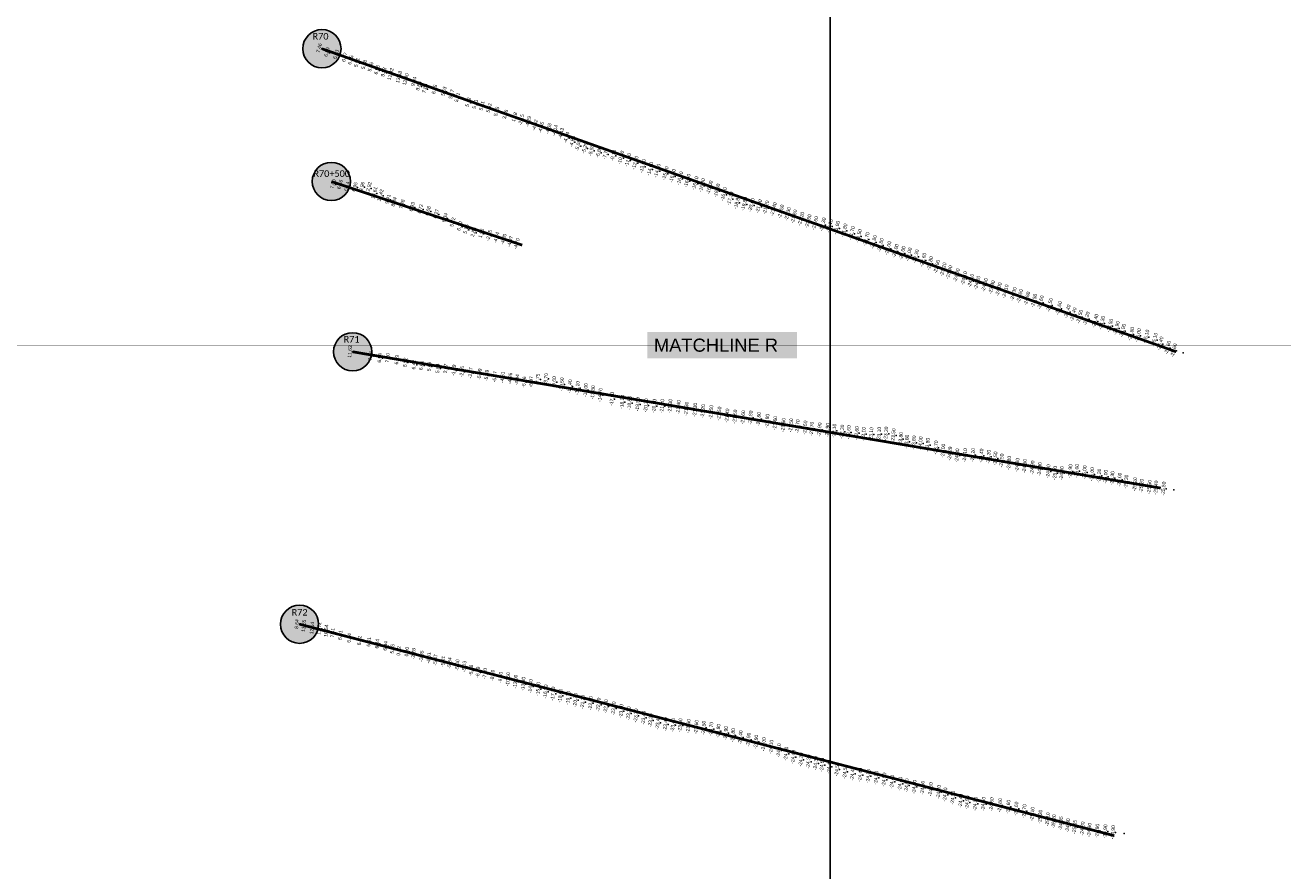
# Model space of a CAD drawing. Header units: feet. Extents: x 850675 to 1077306, y 463961 to 606658.
# Tile 27 of 77: x 941069 to 945675, y 522801 to 525896. Entities that reach past the tile are written whole.
import ezdxf
from ezdxf.enums import TextEntityAlignment as Align

# ---------------------------------------------------------------- set-up
doc = ezdxf.new("R2010")
doc.units = ezdxf.units.FT
doc.header["$MEASUREMENT"] = 0
doc.header["$XCLIPFRAME"] = 0
doc.header["$PDSIZE"] = 100
doc.linetypes.add('DASHED', pattern=[0.75, 0.5, -0.25])
for name, color, linetype in [('Circle', 253, 'Continuous'), ('ELEV8', 7, 'Continuous'), ('MATCHLINE', 7, 'DASHED'), ('Plan', 150, 'Continuous'), ('POINTS8', 7, 'Continuous'), ('Text', 255, 'Continuous')]:
    doc.layers.add(name, color=color, linetype=linetype)
doc.layers.add('MrSID', color=251, linetype='Continuous', transparency=0.2)
doc.styles.add('Legend', font='calibri.ttf')
doc.styles.add('MM-STANDARD', font='txt', dxfattribs={"height": 1})
doc.styles.get("Standard").update_dxf_attribs({"font": 'simplex.shx'})
picture_1 = doc.add_image_def('image4.sid', size_in_pixel=(6320, 6970))
picture_2 = doc.add_image_def('image6.sid', size_in_pixel=(6316, 6967))
picture_3 = doc.add_image_def('image11.jpg', size_in_pixel=(1570, 944))

# ---------------------------------------------------------------- blocks, each defined once
blk = doc.blocks.new('circle-block')
at = {"layer": 'Circle'}
h = blk.add_hatch(color=256, dxfattribs=at)
h.dxf.hatch_style = 1
edge = h.paths.add_edge_path()
edge.add_arc((945749.99, 597641.21), 70, 0, 360)
blk.add_circle((945749.99, 597641.21), 70, dxfattribs=at)

msp = doc.modelspace()

# ---------------------------------------------------------------- linework, layer by layer
at = {"layer": 'MATCHLINE', "color": 1, "const_width": 1, "flags": 128}
msp.add_lwpolyline([(963828.314, 524725.3445), (899094.3378, 524725.3445)], dxfattribs=at)
at = {"layer": 'Plan', "const_width": 10}
for points in [[(942156.01, 525810.09), (945284.1103, 524701.0331)], [(942190.55, 525324.22), (942889.45, 525091.26)], [(942268.69, 524700.85), (945227.9279, 524201.9944)], [(942074.14, 523703.79), (945057.8391, 522929.6845)]]:
    msp.add_lwpolyline(points, dxfattribs=at)
at = {"layer": 'POINTS8', "color": 250, "linetype": 'Continuous', "lineweight": 0, "transparency": 33554687}
for p in [(942156.01, 525810.09, 7.46), (942184.094, 525795.343, 6.891), (942217.439, 525786.911, 6.429), (942248.992, 525776.639, 6.067), (942270.857, 525766.5, 6.047), (942294.11, 525757.235, 5.908), (942320.766, 525749.708, 5.676), (942344.132, 525741.276, 5.759), (942367.231, 525730.48, 6.525), (942391.989, 525722.025, 8.832), (942416.989, 525714.887, 11.915), (942447.935, 525704.166, 13.578), (942472.691, 525696.022, 12.397), (942502.172, 525687.79, 9.038), (942520.158, 525671.832, 8.64), (942542.951, 525662.569, 7.883), (942578.181, 525658.951, 6.748), (942612.246, 525651.994, 5.634), (942640.208, 525641.086, 5.166), (942661.832, 525629.673, 5.113), (942701.521, 525612.038, 5.116), (942727.568, 525604.827, 5.114), (942751.249, 525598.823, 5.214), (942777.875, 525591.207, 5.523), (942805.434, 525577.965, 5.052), (942837.583, 525567.197, 3.564), (942870.967, 525557.57, 1.175), (942895.519, 525547.639, -2.147), (942921.536, 525541.034, -4.286), (942945.625, 525528.427, -4.618), (942968.405, 525520.023, -4.546), (942995.637, 525515.279, -4.581), (943019.177, 525508.761, -4.14), (943041.554, 525497.354, -4.433), (943061.222, 525483.213, -4.6398), (943082.5535, 525468.279, -4.8618), (943103.8032, 525453.3522, -5.0833), (943128.2963, 525444.5506, -5.293), (943152.42, 525435.8, -5.5), (943179.14, 525429.03, -6.8), (943203.89, 525422.9, -7.7), (943232.53, 525417.62, -9.1), (943260.11, 525409.44, -10.6), (943286.43, 525400.6, -11.6), (943312.77, 525390.61, -12.6), (943340.37, 525378.13, -13.6), (943367.17, 525368.46, -14.6), (943393.56, 525361.51, -14.7), (943423.29, 525351.99, -15.6), (942206.54, 525312.65, 7), (942231.68, 525310.787, 6.162), (942257.451, 525304.049, 6.14), (942286.187, 525301.895, 6.95), (942312.155, 525303.376, 9.964), (942336.875, 525298.528, 12.918), (943449.39, 525342.59, -16.1), (943476.86, 525333.5, -16.4), (943503.65, 525324.92, -16.3), (943532.51, 525315.73, -16.1), (943557.53, 525308.22, -16), (943584.94, 525299.91, -16), (942357.624, 525280.203, 13.61), (942380.147, 525271.131, 12.416), (942406.939, 525257.128, 9.409), (943611.9, 525288.82, -16.5), (943637.01, 525275.75, -16.6), (943660.62, 525259.59, -17.3), (942429.477, 525247.475, 8.344), (942458.939, 525238.8, 7.483), (942496.063, 525229.228, 6.927), (942526.498, 525221.574, 6.715), (942554.334, 525214.069, 6.683), (943685.56, 525246.32, -18.9), (943712.33, 525239.95, -19.8), (943738.37, 525236.05, -20.6), (943765.3, 525231.35, -21), (943791.29, 525226.99, -21.2), (943819.14, 525220.62, -21.4), (943846.52, 525212.07, -21.5), (942584.066, 525203.481, 6.268), (942616.321, 525189.199, 6.336), (942644.652, 525172.928, 5.718), (942670.227, 525158.523, 6.098), (943871.25, 525203.06, -21.3), (943894.06, 525194.15, -21.6), (943920.3, 525185.44, -22.2), (943946.37, 525176.68, -22.5), (943971.39, 525169.68, -22.6), (943999.64, 525164.71, -22.3), (944024.83, 525159.18, -22.1), (942693.802, 525147.784, 5.162), (942720.742, 525136.592, 2.828), (942749.311, 525132.369, 1.964), (942777.605, 525124.667, -2.451), (942804.452, 525116.824, -4.243), (944050.87, 525152.59, -21.9), (944078.23, 525142.98, -21.8), (944105.74, 525132.85, -21.7), (944131.29, 525122.75, -21.5), (942831.145, 525110.304, -4.195), (942854.794, 525102.117, -4.066), (942879.093, 525094.03, -4.702), (944158.92, 525111.34, -21.7), (944185.9, 525100.29, -21.8), (944211, 525089.39, -21.8), (944238.89, 525078.19, -22), (944265.56, 525068.1, -22), (944290.87, 525060.33, -22), (944314.5, 525054.75, -22), (944340.13, 525047.9, -22.3), (944367.29, 525035.52, -22.6), (944392.28, 525022.87, -22.8), (944417.05, 525010.08, -22.9), (944440.7, 525000.35, -23.2), (944462.34, 524989.94, -23.4), (944489.6, 524978.54, -24), (944516.54, 524968.16, -24.1), (944541.57, 524958.93, -24.1), (944565.12, 524951.55, -24.2), (944592.36, 524943.08, -24), (944618.54, 524934.81, -23.8), (944643.66, 524927.34, -24), (944668.04, 524919.8, -24.1), (944697.78, 524910.25, -24.3), (944721, 524902.6, -24.6), (944746.95, 524893.64, -24.6), (944772.93, 524885.89, -24.5), (944797.38, 524879.51, -24.6), (944830.37, 524869.69, -24.5), (944863.82, 524858.39, -24.6), (944895.49, 524846.22, -24.4), (944917.12, 524835.55, -24.4), (944940.09, 524827.17, -24.5), (944965.25, 524820.35, -24.2), (944997.36, 524811.87, -24.4), (945021.61, 524804.94, -24.3), (945051.01, 524794.29, -24.5), (945075.03, 524785.65, -24.9), (945097.48, 524775.98, -24.9), (945128.56, 524764.49, -24.8), (945154.08, 524759.14, -25), (945183.62, 524754.44, -25.1), (942268.69, 524700.85, 11.63), (945214.37, 524743.02, -25.1), (945235.51, 524729.21, -25.4), (945262.61, 524713.73, -25.6), (945284.9, 524703.91, -25.6), (942344.324, 524685.083, 7.541), (942377.854, 524677.875, 6.937), (942406.937, 524678.018, 7.2), (942440.191, 524671.028, 6.791), (942471.218, 524661.562, 6.524), (942503.26, 524652.701, 6.422), (945309.88, 524697.4, -25.9), (942530.231, 524650.289, 6.007), (942558.907, 524646.462, 5.686), (942590.503, 524639.578, 5.643), (942619.229, 524638.91, 2.069), (942648.857, 524632.811, -1.688), (942678.546, 524627.916, -2.959), (942709.852, 524622.819, -3.971), (942743.521, 524618.408, -5.086), (942769.13, 524613.63, -5.687), (942799.027, 524608.943, -6.165), (942827.288, 524607.211, -4.506), (942855.231, 524603.046, -4.263), (942880.421, 524597.595, -4.936), (942906.2211, 524589.1597, -6.1563), (942932.0757, 524590.248, -6.9661), (942956.326, 524599.6875, -7.75), (942986.3, 524601.43, -8.7), (943015.74, 524589.99, -9.6), (943043.94, 524580.82, -10.5), (943073.83, 524573.47, -11.4), (943101.27, 524567.89, -12.1), (943131.43, 524560.09, -13), (943158.19, 524551.71, -13.8), (943185.18, 524542.04, -14.7), (943227.71, 524527.84, -17.6), (943265.41, 524516.99, -18.2), (943292.04, 524512.51, -18.8), (943321.98, 524508.15, -19.5), (943352.4, 524503.97, -20.2), (943382.62, 524502.18, -20.9), (943411.5, 524501.39, -21.2), (943440.91, 524501.52, -21.3), (943471.31, 524497.62, -21.4), (943500.32, 524491.87, -21.3), (943531.98, 524487.99, -21.3), (943560.85, 524483.12, -21.2), (943590.94, 524479.14, -21.5), (943620.67, 524474.13, -21.5), (943649.58, 524466.88, -21.4), (943678.55, 524463.08, -21.6), (943707.88, 524460.31, -21.6), (943735.24, 524459.54, -21.8), (943765.47, 524454.01, -21.8), (943796.4, 524447.41, -21.8), (943825, 524439.47, -21.6), (943855.4, 524432.26, -21.6), (943883.4, 524430.89, -21.5), (943907.39, 524427.43, -21.7), (943935.38, 524422.96, -21.5), (943959.23, 524418.59, -21.7), (943987.56, 524415.83, -21.9), (944017.15, 524413.57, -21.9), (944041.7, 524411.35, -22.1), (944070.38, 524407.99, -22.3), (944094.66, 524405.68, -22.6), (944123.79, 524402.48, -22.6), (944148.83, 524398.94, -23.1), (944177.14, 524398.3, -23.1), (944205.69, 524399.63, -23.1), (944231.45, 524400.83, -23.3), (944258.29, 524394.41, -23.5), (944285.09, 524380.89, -23.8), (944307.42, 524371.15, -23.8), (944333.35, 524368.16, -23.8), (944357.59, 524364.86, -24), (944383.71, 524359.63, -23.8), (944414.38, 524349.91, -23.7), (944440.33, 524338.03, -24), (944465.4059, 524327.7792, -24.2946), (944491.65, 524320.81, -24.3), (944520.11, 524321.58, -24.1), (944549.59, 524322.46, -24.2), (944580.23, 524320.4, -24.4), (944606.99, 524315.86, -24.2), (944631.43, 524309.72, -24.5), (944654.67, 524302.19, -24.5), (944681.66, 524293.54, -24.8), (944712, 524286.07, -24.8), (944738.97, 524282.21, -24.6), (944767.44, 524276.55, -24.9), (944793.82, 524270.83, -24.8), (944825.35, 524262.83, -24.9), (944850.22, 524256.92, -25), (944874.5, 524256.29, -24.9), (944905.9, 524263.28, -24.9), (944930.09, 524263.94, -25), (944958.28, 524258.7, -25), (944985.71, 524252.23, -25), (945011.5, 524246.71, -25.2), (945035.4, 524242.63, -25), (945059.87, 524237.85, -25.3), (945086.43, 524232.24, -25), (945110.75, 524224.95, -25.3), (945142.98, 524215.16, -25.2), (945166.58, 524209.87, -25.2), (945195.71, 524205.39, -25.5), (945220.19, 524203.3, -25.4), (945247.69, 524199.67, -25.5), (945275.29, 524195.94, -25), (942074.14, 523703.79, 8.64), (942099.586, 523697.392, 11.545), (942129.656, 523689.209, 12.136), (942155.68, 523687.478, 11.723), (942181.668, 523679.191, 10.543), (942205.627, 523672.037, 7.408), (942233.429, 523662.753, 6.606), (942265.677, 523652.839, 6.444), (942303.507, 523643.425, 6.216), (942338.016, 523638.503, 6.506), (942368.375, 523631.412, 6.34), (942398.504, 523623.85, 6.836), (942424.023, 523612.875, 5.649), (942447.56, 523605.342, 0.819), (942477.116, 523602.603, 0.003), (942500.998, 523594.964, -2.279), (942530.638, 523586.21, -3.348), (942557.282, 523579.478, -4.514), (942581.337, 523572.522, -5.067), (942609.516, 523566.867, -5.207), (942633.7032, 523561.551, -5.34), (942661.662, 523554.0044, -5), (942687.0295, 523548.0944, -5.027), (942712.1111, 523534.3208, -5.7767), (942737.1514, 523527.3818, -6.4858), (942762.7764, 523522.5516, -7.2), (942790.9752, 523516.073, -8.1), (942820.2083, 523508.3029, -9.4), (942847.1041, 523501.5056, -10.6), (942874.8358, 523492.8048, -12), (942903.1568, 523484.9746, -13.3), (942929.5887, 523476.2566, -14.4), (942957.8128, 523465.8213, -15.6), (942984.6, 523456.78, -16.8), (943012.05, 523449.23, -17.7), (943038.51, 523441.68, -18.6), (943067.49, 523433.18, -19.7), (943093.82, 523425.41, -20.3), (943120.83, 523419.01, -21.2), (943149.86, 523414.35, -22), (943178.29, 523408.82, -22.6), (943205.6, 523402.36, -22.8), (943233.74, 523394.76, -23), (943261.78, 523385.66, -23.1), (943288.52, 523376.68, -23.2), (943315.69, 523368.98, -23.3), (943343.8, 523360.62, -23.4), (943369.11, 523351.35, -23.2), (943396, 523342.83, -23.4), (943424.04, 523336.91, -23.4), (943451.09, 523334.04, -23.4), (943477.84, 523333.05, -23.6), (943507.57, 523330.33, -23.6), (943536.69, 523326.96, -23.6), (943563.63, 523324.21, -23.5), (943591.01, 523320.12, -23.7), (943617.23, 523312.98, -23.8), (943644.8, 523304.68, -23.9), (943671.07, 523297.12, -23.8), (943698.35, 523289.03, -23.4), (943727.61, 523280.71, -23.9), (943755.39, 523272.96, -23.9), (943783.39, 523264.01, -24), (943810.91, 523254.4, -24.1), (943838.47, 523241.5, -24.1), (943865.56, 523229.31, -24.3), (943891.54, 523217.56, -24.4), (943919.89, 523207.71, -24.3), (943947.3, 523200.58, -24.3), (943974.02, 523194.53, -24.3), (943997.25, 523188.49, -24.5), (944023.34, 523181.25, -24.4), (944051.78, 523172.01, -24.5), (944081.26, 523163.26, -24.5), (944108.67, 523156.44, -24.4), (944136.93, 523151.79, -24.4), (944166.34, 523147.35, -24.5), (944195.51, 523141.38, -24.5), (944224.59, 523134.61, -24.5), (944253.55, 523126.72, -24.4), (944283.08, 523119.2, -24.4), (944306.61, 523113.14, -24.5), (944335.02, 523108.09, -24.3), (944365.27, 523104.56, -24.5), (944394.91, 523099.11, -24.5), (944423.94, 523089.35, -24.3), (944447.79, 523079.87, -24.6), (944476.17, 523068.27, -24.5), (944505.09, 523056.95, -24.4), (944528.72, 523050.7, -24.5), (944558.53, 523046.41, -24.5), (944588.04, 523045.64, -24.5), (944617.9, 523044.05, -24.6), (944648.64, 523040.34, -24.8), (944678.98, 523034.9, -24.6), (944708.05, 523028.24, -24.6), (944737.56, 523018.99, -24.7), (944767.06, 523008.64, -25.1), (944796.07, 522998.56, -25.2), (944823.16, 522988.95, -25.1), (944846, 522981.55, -25.2), (944871.6074, 522974.2359, -24.9485), (944897.19, 522966.82, -24.8), (944922.2935, 522961.252, -25.0513), (944950.85, 522955.36, -24.8), (944975.94, 522950.54, -24.9), (945004.69, 522947.06, -24.9), (945034.05, 522944.92, -24.9), (945062.58, 522941.98, -24.9), (945094.25, 522937.73, -24.8)]:
    msp.add_point(p, dxfattribs=at)

# ---------------------------------------------------------------- block references
at = {"layer": 'Circle'}
for p in [(-3593.98, -71831.12), (-3559.44, -72316.99), (-3481.3, -72940.36), (-3675.85, -73937.42)]:
    msp.add_blockref('circle-block', p, dxfattribs=at)

# ---------------------------------------------------------------- texts
at = {"layer": 'ELEV8', "color": 18, "true_color": 0x000000, "transparency": 33554687, "style": 'MM-STANDARD'}
for s, rotation, p in [('7.46', 75, (942156.01, 525810.09, 7.46)), ('6.89', 75, (942184.094, 525795.343, 6.891)), ('6.43', 75, (942217.439, 525786.911, 6.429)), ('6.07', 75, (942248.992, 525776.639, 6.067)), ('6.05', 75, (942270.857, 525766.5, 6.047)), ('5.91', 75, (942294.11, 525757.235, 5.908)), ('5.68', 75, (942320.766, 525749.708, 5.676)), ('5.76', 75, (942344.132, 525741.276, 5.759)), ('6.53', 75, (942367.231, 525730.48, 6.525)), ('8.83', 75, (942391.989, 525722.025, 8.832)), ('11.92', 75, (942416.989, 525714.887, 11.915)), ('13.58', 75, (942447.935, 525704.166, 13.578)), ('12.40', 75, (942472.691, 525696.022, 12.397)), ('9.04', 75, (942502.172, 525687.79, 9.038)), ('8.64', 75, (942520.158, 525671.832, 8.64)), ('7.88', 75, (942542.951, 525662.569, 7.883)), ('6.75', 75, (942578.181, 525658.951, 6.748)), ('5.63', 75, (942612.246, 525651.994, 5.634)), ('5.17', 75, (942640.208, 525641.086, 5.166)), ('5.11', 75, (942661.832, 525629.673, 5.113)), ('5.12', 75, (942701.521, 525612.038, 5.116)), ('5.11', 75, (942727.568, 525604.827, 5.114)), ('5.21', 75, (942751.249, 525598.823, 5.214)), ('5.52', 75, (942777.875, 525591.207, 5.523)), ('5.05', 75, (942805.434, 525577.965, 5.052)), ('3.56', 75, (942837.583, 525567.197, 3.564)), ('1.18', 75, (942870.967, 525557.57, 1.175)), ('-2.15', 75, (942895.519, 525547.639, -2.147)), ('-4.29', 75, (942921.536, 525541.034, -4.286)), ('-4.62', 75, (942945.625, 525528.427, -4.618)), ('-4.55', 75, (942968.405, 525520.023, -4.546)), ('-4.58', 75, (942995.637, 525515.279, -4.581)), ('-4.14', 75, (943019.177, 525508.761, -4.14)), ('-4.43', 75, (943041.554, 525497.354, -4.433)), ('-4.64', 75, (943061.222, 525483.213, -4.6398)), ('-4.86', 75, (943082.5535, 525468.279, -4.8618)), ('-5.08', 75, (943103.8032, 525453.3522, -5.0833)), ('-5.29', 75, (943128.2963, 525444.5506, -5.293)), ('-5.50', 75, (943152.42, 525435.8, -5.5)), ('-6.80', 75, (943179.14, 525429.03, -6.8)), ('-7.70', 75, (943203.89, 525422.9, -7.7)), ('-9.10', 75, (943232.53, 525417.62, -9.1)), ('-10.60', 75, (943260.11, 525409.44, -10.6)), ('-11.60', 75, (943286.43, 525400.6, -11.6)), ('-12.60', 75, (943312.77, 525390.61, -12.6)), ('-13.60', 75, (943340.37, 525378.13, -13.6)), ('-14.60', 75, (943367.17, 525368.46, -14.6)), ('-14.70', 75, (943393.56, 525361.51, -14.7)), ('-15.60', 75, (943423.29, 525351.99, -15.6)), ('-16.10', 75, (943449.39, 525342.59, -16.1)), ('-16.40', 75, (943476.86, 525333.5, -16.4)), ('-16.30', 75, (943503.65, 525324.92, -16.3)), ('-16.10', 75, (943532.51, 525315.73, -16.1)), ('7.00', 75, (942206.54, 525312.65, 7)), ('6.16', 75, (942231.68, 525310.787, 6.162)), ('6.14', 75, (942257.451, 525304.049, 6.14)), ('6.95', 75, (942286.187, 525301.895, 6.95)), ('9.96', 75, (942312.155, 525303.376, 9.964)), ('12.92', 75, (942336.875, 525298.528, 12.918)), ('13.61', 75, (942357.624, 525280.203, 13.61)), ('-16.00', 75, (943557.53, 525308.22, -16)), ('-16.00', 75, (943584.94, 525299.91, -16)), ('-16.50', 75, (943611.9, 525288.82, -16.5)), ('-16.60', 75, (943637.01, 525275.75, -16.6)), ('12.42', 75, (942380.147, 525271.131, 12.416)), ('9.41', 75, (942406.939, 525257.128, 9.409)), ('8.34', 75, (942429.477, 525247.475, 8.344)), ('7.48', 75, (942458.939, 525238.8, 7.483)), ('-17.30', 75, (943660.62, 525259.59, -17.3)), ('-18.90', 75, (943685.56, 525246.32, -18.9)), ('-19.80', 75, (943712.33, 525239.95, -19.8)), ('-20.60', 75, (943738.37, 525236.05, -20.6)), ('-21.00', 75, (943765.3, 525231.35, -21)), ('-21.20', 75, (943791.29, 525226.99, -21.2)), ('6.93', 75, (942496.063, 525229.228, 6.927)), ('6.72', 75, (942526.498, 525221.574, 6.715)), ('6.68', 75, (942554.334, 525214.069, 6.683)), ('6.27', 75, (942584.066, 525203.481, 6.268)), ('6.34', 75, (942616.321, 525189.199, 6.336)), ('-21.40', 75, (943819.14, 525220.62, -21.4)), ('-21.50', 75, (943846.52, 525212.07, -21.5)), ('-21.30', 75, (943871.25, 525203.06, -21.3)), ('-21.60', 75, (943894.06, 525194.15, -21.6)), ('-22.20', 75, (943920.3, 525185.44, -22.2)), ('5.72', 75, (942644.652, 525172.928, 5.718)), ('6.10', 75, (942670.227, 525158.523, 6.098)), ('5.16', 75, (942693.802, 525147.784, 5.162)), ('-22.50', 75, (943946.37, 525176.68, -22.5)), ('-22.60', 75, (943971.39, 525169.68, -22.6)), ('-22.30', 75, (943999.64, 525164.71, -22.3)), ('-22.10', 75, (944024.83, 525159.18, -22.1)), ('-21.90', 75, (944050.87, 525152.59, -21.9)), ('-21.80', 75, (944078.23, 525142.98, -21.8)), ('-21.70', 75, (944105.74, 525132.85, -21.7)), ('2.83', 75, (942720.742, 525136.592, 2.828)), ('1.96', 75, (942749.311, 525132.369, 1.964)), ('-2.45', 75, (942777.605, 525124.667, -2.451)), ('-4.24', 75, (942804.452, 525116.824, -4.243)), ('-4.20', 75, (942831.145, 525110.304, -4.195)), ('-4.07', 75, (942854.794, 525102.117, -4.066)), ('-4.70', 75, (942879.093, 525094.03, -4.702)), ('-21.50', 75, (944131.29, 525122.75, -21.5)), ('-21.70', 75, (944158.92, 525111.34, -21.7)), ('-21.80', 75, (944185.9, 525100.29, -21.8)), ('-21.80', 75, (944211, 525089.39, -21.8)), ('-22.00', 75, (944238.89, 525078.19, -22)), ('-22.00', 75, (944265.56, 525068.1, -22)), ('-22.00', 75, (944290.87, 525060.33, -22)), ('-22.00', 75, (944314.5, 525054.75, -22)), ('-22.30', 75, (944340.13, 525047.9, -22.3)), ('-22.60', 75, (944367.29, 525035.52, -22.6)), ('-22.80', 75, (944392.28, 525022.87, -22.8)), ('-22.90', 75, (944417.05, 525010.08, -22.9)), ('-23.20', 75, (944440.7, 525000.35, -23.2)), ('-23.40', 75, (944462.34, 524989.94, -23.4)), ('-24.00', 75, (944489.6, 524978.54, -24)), ('-24.10', 75, (944516.54, 524968.16, -24.1)), ('-24.10', 75, (944541.57, 524958.93, -24.1)), ('-24.20', 75, (944565.12, 524951.55, -24.2)), ('-24.00', 75, (944592.36, 524943.08, -24)), ('-23.80', 75, (944618.54, 524934.81, -23.8)), ('-24.00', 75, (944643.66, 524927.34, -24)), ('-24.10', 75, (944668.04, 524919.8, -24.1)), ('-24.30', 75, (944697.78, 524910.25, -24.3)), ('-24.60', 75, (944721, 524902.6, -24.6)), ('-24.60', 75, (944746.95, 524893.64, -24.6)), ('-24.50', 75, (944772.93, 524885.89, -24.5)), ('-24.60', 75, (944797.38, 524879.51, -24.6)), ('-24.50', 75, (944830.37, 524869.69, -24.5)), ('-24.60', 75, (944863.82, 524858.39, -24.6)), ('-24.40', 75, (944895.49, 524846.22, -24.4)), ('-24.40', 75, (944917.12, 524835.55, -24.4)), ('-24.50', 75, (944940.09, 524827.17, -24.5)), ('-24.20', 75, (944965.25, 524820.35, -24.2)), ('-24.40', 75, (944997.36, 524811.87, -24.4)), ('-24.30', 75, (945021.61, 524804.94, -24.3)), ('-24.50', 75, (945051.01, 524794.29, -24.5)), ('-24.90', 75, (945075.03, 524785.65, -24.9)), ('-24.90', 75, (945097.48, 524775.98, -24.9)), ('-24.80', 75, (945128.56, 524764.49, -24.8)), ('-25.00', 75, (945154.08, 524759.14, -25)), ('-25.10', 75, (945183.62, 524754.44, -25.1)), ('-25.10', 75, (945214.37, 524743.02, -25.1)), ('-25.40', 75, (945235.51, 524729.21, -25.4)), ('11.63', 85, (942268.69, 524700.85, 11.63)), ('7.54', 85, (942344.324, 524685.083, 7.541)), ('-25.60', 75, (945262.61, 524713.73, -25.6)), ('-25.60', 75, (945284.9, 524703.91, -25.6)), ('6.94', 85, (942377.854, 524677.875, 6.937)), ('7.20', 85, (942406.937, 524678.018, 7.2)), ('6.79', 85, (942440.191, 524671.028, 6.791)), ('6.52', 85, (942471.218, 524661.562, 6.524)), ('6.42', 85, (942503.26, 524652.701, 6.422)), ('6.01', 85, (942530.231, 524650.289, 6.007)), ('5.69', 85, (942558.907, 524646.462, 5.686)), ('5.64', 85, (942590.503, 524639.578, 5.643)), ('2.07', 85, (942619.229, 524638.91, 2.069)), ('-1.69', 85, (942648.857, 524632.811, -1.688)), ('-2.96', 85, (942678.546, 524627.916, -2.959)), ('-3.97', 85, (942709.852, 524622.819, -3.971)), ('-5.09', 85, (942743.521, 524618.408, -5.086)), ('-5.69', 85, (942769.13, 524613.63, -5.687)), ('-6.17', 85, (942799.027, 524608.943, -6.165)), ('-4.51', 85, (942827.288, 524607.211, -4.506)), ('-4.26', 85, (942855.231, 524603.046, -4.263)), ('-4.94', 85, (942880.421, 524597.595, -4.936)), ('-6.16', 85, (942906.2211, 524589.1597, -6.1563)), ('-6.97', 85, (942932.0757, 524590.248, -6.9661)), ('-7.75', 85, (942956.326, 524599.6875, -7.75)), ('-8.70', 85, (942986.3, 524601.43, -8.7)), ('-9.60', 85, (943015.74, 524589.99, -9.6)), ('-10.50', 85, (943043.94, 524580.82, -10.5)), ('-11.40', 85, (943073.83, 524573.47, -11.4)), ('-12.10', 85, (943101.27, 524567.89, -12.1)), ('-13.00', 85, (943131.43, 524560.09, -13)), ('-13.80', 85, (943158.19, 524551.71, -13.8)), ('-14.70', 85, (943185.18, 524542.04, -14.7)), ('-17.60', 85, (943227.71, 524527.84, -17.6)), ('-18.20', 85, (943265.41, 524516.99, -18.2)), ('-18.80', 85, (943292.04, 524512.51, -18.8)), ('-19.50', 85, (943321.98, 524508.15, -19.5)), ('-20.20', 85, (943352.4, 524503.97, -20.2)), ('-20.90', 85, (943382.62, 524502.18, -20.9)), ('-21.20', 85, (943411.5, 524501.39, -21.2)), ('-21.30', 85, (943440.91, 524501.52, -21.3)), ('-21.40', 85, (943471.31, 524497.62, -21.4)), ('-21.30', 85, (943500.32, 524491.87, -21.3)), ('-21.30', 85, (943531.98, 524487.99, -21.3)), ('-21.20', 85, (943560.85, 524483.12, -21.2)), ('-21.50', 85, (943590.94, 524479.14, -21.5)), ('-21.50', 85, (943620.67, 524474.13, -21.5)), ('-21.40', 85, (943649.58, 524466.88, -21.4)), ('-21.60', 85, (943678.55, 524463.08, -21.6)), ('-21.60', 85, (943707.88, 524460.31, -21.6)), ('-21.80', 85, (943735.24, 524459.54, -21.8)), ('-21.80', 85, (943765.47, 524454.01, -21.8)), ('-21.80', 85, (943796.4, 524447.41, -21.8)), ('-21.60', 85, (943825, 524439.47, -21.6)), ('-21.60', 85, (943855.4, 524432.26, -21.6)), ('-21.50', 85, (943883.4, 524430.89, -21.5)), ('-21.70', 85, (943907.39, 524427.43, -21.7)), ('-21.50', 85, (943935.38, 524422.96, -21.5)), ('-21.70', 85, (943959.23, 524418.59, -21.7)), ('-21.90', 85, (943987.56, 524415.83, -21.9)), ('-21.90', 85, (944017.15, 524413.57, -21.9)), ('-22.10', 85, (944041.7, 524411.35, -22.1)), ('-22.30', 85, (944070.38, 524407.99, -22.3)), ('-22.60', 85, (944094.66, 524405.68, -22.6)), ('-22.60', 85, (944123.79, 524402.48, -22.6)), ('-23.10', 85, (944148.83, 524398.94, -23.1)), ('-23.10', 85, (944177.14, 524398.3, -23.1)), ('-23.10', 85, (944205.69, 524399.63, -23.1)), ('-23.30', 85, (944231.45, 524400.83, -23.3)), ('-23.50', 85, (944258.29, 524394.41, -23.5)), ('-23.80', 85, (944285.09, 524380.89, -23.8)), ('-23.80', 85, (944307.42, 524371.15, -23.8)), ('-23.80', 85, (944333.35, 524368.16, -23.8)), ('-24.00', 85, (944357.59, 524364.86, -24)), ('-23.80', 85, (944383.71, 524359.63, -23.8)), ('-23.70', 85, (944414.38, 524349.91, -23.7)), ('-24.00', 85, (944440.33, 524338.03, -24)), ('-24.29', 85, (944465.4059, 524327.7792, -24.2946)), ('-24.30', 85, (944491.65, 524320.81, -24.3)), ('-24.10', 85, (944520.11, 524321.58, -24.1)), ('-24.20', 85, (944549.59, 524322.46, -24.2)), ('-24.40', 85, (944580.23, 524320.4, -24.4)), ('-24.20', 85, (944606.99, 524315.86, -24.2)), ('-24.50', 85, (944631.43, 524309.72, -24.5)), ('-24.50', 85, (944654.67, 524302.19, -24.5)), ('-24.80', 85, (944681.66, 524293.54, -24.8)), ('-24.80', 85, (944712, 524286.07, -24.8)), ('-24.60', 85, (944738.97, 524282.21, -24.6)), ('-24.90', 85, (944767.44, 524276.55, -24.9)), ('-24.80', 85, (944793.82, 524270.83, -24.8)), ('-24.90', 85, (944825.35, 524262.83, -24.9)), ('-24.90', 85, (944905.9, 524263.28, -24.9)), ('-25.00', 85, (944930.09, 524263.94, -25)), ('-25.00', 85, (944958.28, 524258.7, -25)), ('-25.00', 85, (944850.22, 524256.92, -25)), ('-24.90', 85, (944874.5, 524256.29, -24.9)), ('-25.00', 85, (944985.71, 524252.23, -25)), ('-25.20', 85, (945011.5, 524246.71, -25.2)), ('-25.00', 85, (945035.4, 524242.63, -25)), ('-25.30', 85, (945059.87, 524237.85, -25.3)), ('-25.00', 85, (945086.43, 524232.24, -25)), ('-25.30', 85, (945110.75, 524224.95, -25.3)), ('-25.20', 85, (945142.98, 524215.16, -25.2)), ('-25.20', 85, (945166.58, 524209.87, -25.2)), ('-25.50', 85, (945195.71, 524205.39, -25.5)), ('-25.40', 85, (945220.19, 524203.3, -25.4)), ('-25.50', 85, (945247.69, 524199.67, -25.5)), ('8.64', 85, (942074.14, 523703.79, 8.64)), ('11.55', 85, (942099.586, 523697.392, 11.545)), ('12.14', 85, (942129.656, 523689.209, 12.136)), ('11.72', 85, (942155.68, 523687.478, 11.723)), ('10.54', 85, (942181.668, 523679.191, 10.543)), ('7.41', 85, (942205.627, 523672.037, 7.408)), ('6.61', 85, (942233.429, 523662.753, 6.606)), ('6.44', 85, (942265.677, 523652.839, 6.444)), ('6.22', 85, (942303.507, 523643.425, 6.216)), ('6.51', 85, (942338.016, 523638.503, 6.506)), ('6.34', 85, (942368.375, 523631.412, 6.34)), ('6.84', 85, (942398.504, 523623.85, 6.836)), ('5.65', 85, (942424.023, 523612.875, 5.649)), ('0.82', 85, (942447.56, 523605.342, 0.819)), ('0.00', 85, (942477.116, 523602.603, 0.003)), ('-2.28', 85, (942500.998, 523594.964, -2.279)), ('-3.35', 85, (942530.638, 523586.21, -3.348)), ('-4.51', 85, (942557.282, 523579.478, -4.514)), ('-5.07', 85, (942581.337, 523572.522, -5.067)), ('-5.21', 85, (942609.516, 523566.867, -5.207)), ('-5.34', 85, (942633.7032, 523561.551, -5.34)), ('-5.00', 85, (942661.662, 523554.0044, -5)), ('-5.03', 85, (942687.0295, 523548.0944, -5.027)), ('-5.78', 85, (942712.1111, 523534.3208, -5.7767)), ('-6.49', 85, (942737.1514, 523527.3818, -6.4858)), ('-7.20', 85, (942762.7764, 523522.5516, -7.2)), ('-8.10', 85, (942790.9752, 523516.073, -8.1)), ('-9.40', 85, (942820.2083, 523508.3029, -9.4)), ('-10.60', 85, (942847.1041, 523501.5056, -10.6)), ('-12.00', 85, (942874.8358, 523492.8048, -12)), ('-13.30', 85, (942903.1568, 523484.9746, -13.3)), ('-14.40', 85, (942929.5887, 523476.2566, -14.4)), ('-15.60', 85, (942957.8128, 523465.8213, -15.6)), ('-16.80', 85, (942984.6, 523456.78, -16.8)), ('-17.70', 85, (943012.05, 523449.23, -17.7)), ('-18.60', 85, (943038.51, 523441.68, -18.6)), ('-19.70', 85, (943067.49, 523433.18, -19.7)), ('-20.30', 85, (943093.82, 523425.41, -20.3)), ('-21.20', 85, (943120.83, 523419.01, -21.2)), ('-22.00', 85, (943149.86, 523414.35, -22)), ('-22.60', 85, (943178.29, 523408.82, -22.6)), ('-22.80', 85, (943205.6, 523402.36, -22.8)), ('-23.00', 85, (943233.74, 523394.76, -23)), ('-23.10', 85, (943261.78, 523385.66, -23.1)), ('-23.20', 85, (943288.52, 523376.68, -23.2)), ('-23.30', 85, (943315.69, 523368.98, -23.3)), ('-23.40', 85, (943343.8, 523360.62, -23.4)), ('-23.20', 85, (943369.11, 523351.35, -23.2)), ('-23.40', 85, (943396, 523342.83, -23.4)), ('-23.40', 85, (943424.04, 523336.91, -23.4)), ('-23.40', 85, (943451.09, 523334.04, -23.4)), ('-23.60', 85, (943477.84, 523333.05, -23.6)), ('-23.60', 85, (943507.57, 523330.33, -23.6)), ('-23.60', 85, (943536.69, 523326.96, -23.6)), ('-23.50', 85, (943563.63, 523324.21, -23.5)), ('-23.70', 85, (943591.01, 523320.12, -23.7)), ('-23.80', 85, (943617.23, 523312.98, -23.8)), ('-23.90', 85, (943644.8, 523304.68, -23.9)), ('-23.80', 85, (943671.07, 523297.12, -23.8)), ('-23.40', 85, (943698.35, 523289.03, -23.4)), ('-23.90', 85, (943727.61, 523280.71, -23.9)), ('-23.90', 85, (943755.39, 523272.96, -23.9)), ('-24.00', 85, (943783.39, 523264.01, -24)), ('-24.10', 85, (943810.91, 523254.4, -24.1)), ('-24.10', 85, (943838.47, 523241.5, -24.1)), ('-24.30', 85, (943865.56, 523229.31, -24.3)), ('-24.40', 85, (943891.54, 523217.56, -24.4)), ('-24.30', 85, (943919.89, 523207.71, -24.3)), ('-24.30', 85, (943947.3, 523200.58, -24.3)), ('-24.30', 85, (943974.02, 523194.53, -24.3)), ('-24.50', 85, (943997.25, 523188.49, -24.5)), ('-24.40', 85, (944023.34, 523181.25, -24.4)), ('-24.50', 85, (944051.78, 523172.01, -24.5)), ('-24.50', 85, (944081.26, 523163.26, -24.5)), ('-24.40', 85, (944108.67, 523156.44, -24.4)), ('-24.40', 85, (944136.93, 523151.79, -24.4)), ('-24.50', 85, (944166.34, 523147.35, -24.5)), ('-24.50', 85, (944195.51, 523141.38, -24.5)), ('-24.50', 85, (944224.59, 523134.61, -24.5)), ('-24.40', 85, (944253.55, 523126.72, -24.4)), ('-24.40', 85, (944283.08, 523119.2, -24.4)), ('-24.50', 85, (944306.61, 523113.14, -24.5)), ('-24.30', 85, (944335.02, 523108.09, -24.3)), ('-24.50', 85, (944365.27, 523104.56, -24.5)), ('-24.50', 85, (944394.91, 523099.11, -24.5)), ('-24.30', 85, (944423.94, 523089.35, -24.3)), ('-24.60', 85, (944447.79, 523079.87, -24.6)), ('-24.50', 85, (944476.17, 523068.27, -24.5)), ('-24.40', 85, (944505.09, 523056.95, -24.4)), ('-24.50', 85, (944528.72, 523050.7, -24.5)), ('-24.50', 85, (944558.53, 523046.41, -24.5)), ('-24.50', 85, (944588.04, 523045.64, -24.5)), ('-24.60', 85, (944617.9, 523044.05, -24.6)), ('-24.80', 85, (944648.64, 523040.34, -24.8)), ('-24.60', 85, (944678.98, 523034.9, -24.6)), ('-24.60', 85, (944708.05, 523028.24, -24.6)), ('-24.70', 85, (944737.56, 523018.99, -24.7)), ('-25.10', 85, (944767.06, 523008.64, -25.1)), ('-25.20', 85, (944796.07, 522998.56, -25.2)), ('-25.10', 85, (944823.16, 522988.95, -25.1)), ('-25.20', 85, (944846, 522981.55, -25.2)), ('-24.95', 85, (944871.6074, 522974.2359, -24.9485)), ('-24.80', 85, (944897.19, 522966.82, -24.8)), ('-25.05', 85, (944922.2935, 522961.252, -25.0513)), ('-24.80', 85, (944950.85, 522955.36, -24.8)), ('-24.90', 85, (944975.94, 522950.54, -24.9)), ('-24.90', 85, (945004.69, 522947.06, -24.9)), ('-24.90', 85, (945034.05, 522944.92, -24.9)), ('-24.90', 85, (945062.58, 522941.98, -24.9))]:
    msp.add_text(s, height=13, rotation=rotation, dxfattribs=at).set_placement(p, align=Align.BOTTOM_CENTER)
at = {"layer": 'MATCHLINE', "color": 1, "insert": (943371.7758, 524749.0926), "char_height": 48, "attachment_point": 1, "bg_fill": 1, "box_fill_scale": 1.5, "bg_fill_color": 255, "bg_fill_transparency": 0}
msp.add_mtext_dynamic_manual_height_columns('{\\fArial|b0|i0|c0|p34;MATCHLINE R}', width=500.499458, gutter_width=1521.1859, heights=[0], dxfattribs=at)
at = {"layer": 'Text', "color": 255, "style": 'Legend'}
for s, p in [('R70', (942150.9727, 525855.6138)), ('R70+500', (942191.9934, 525353.0655)), ('R71', (942264.871, 524746.8487)), ('R72', (942074.4655, 523747.2911))]:
    msp.add_text(s, height=24, dxfattribs=at).set_placement(p, align=Align.MIDDLE_CENTER)

# ---------------------------------------------------------------- pictures from other files: only their frames are drawn
at = {"layer": 'MrSID'}
image = msp.add_image(picture_3, insert=(851552.7296, 463961.3689), size_in_units=(225757.9943, 135742.3864), rotation=0.370518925, dxfattribs=at)
image.dxf.flags = 7
image = msp.add_image(picture_1, insert=(944016.6721, 515780.4844), size_in_units=(20734.9081, 22867.4541), dxfattribs=at)
image.set_boundary_path([(1823.218344, -0.5), (-0.5, -0.5), (-0.5, 6685.048516), (299.218344, 6685.048516), (299.218344, 5448.837583), (908.818344, 5448.837583), (908.818344, 4212.62665), (1213.618344, 4212.62665), (1213.618344, 1740.204784), (1518.418344, 1740.204784), (1518.418344, 564.95385), (1823.218344, 564.95385), (1823.218344, -0.5)])
image = msp.add_image(picture_2, insert=(923454.6096, 515648.7019), size_in_units=(20721.7848, 22857.6115), dxfattribs=at)
image.set_boundary_path([(6266.81665, 6641.88121), (5956.934994, 6641.88121), (5956.934994, 6966.5), (-0.5, 6966.5), (-0.5, -0.5), (6266.81665, 3.07678), (6266.81665, 6641.88121)])

doc.saveas('drawing.dxf')
